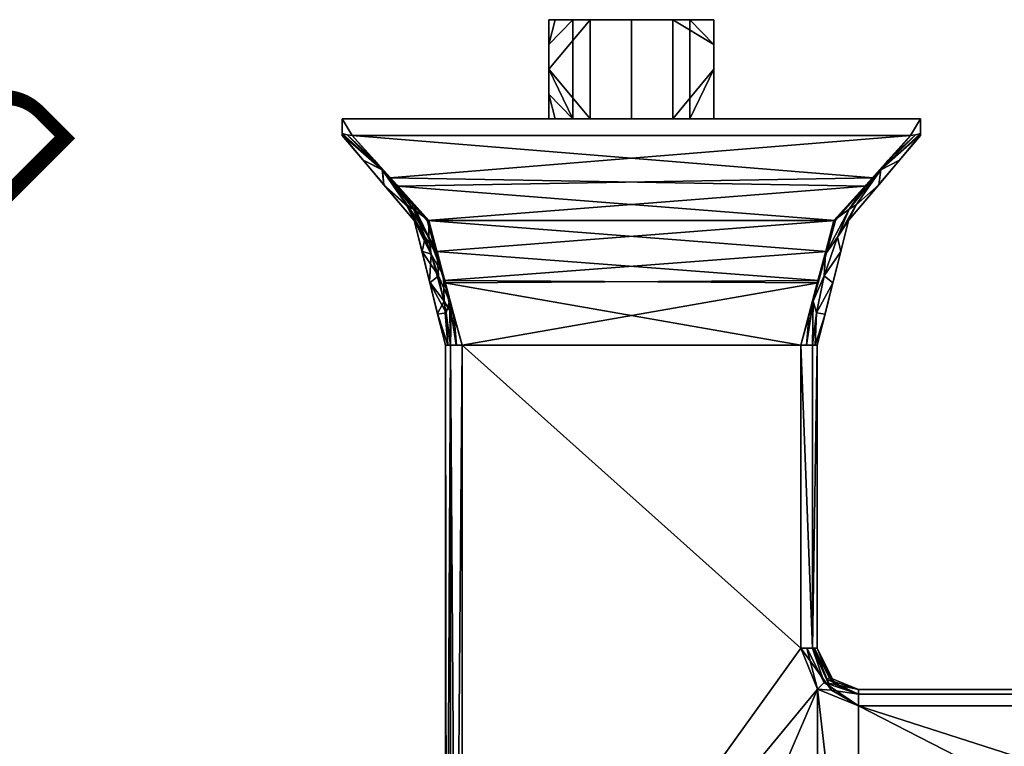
# Model space of a CAD drawing. Header units: millimetres. Extents: x -209 to 149, y -164 to 134.
# Tile 6 of 15: x -149 to -30, y -76 to 12. Entities that reach past the tile are written whole.
import ezdxf

# ---------------------------------------------------------------- set-up
doc = ezdxf.new("R2010")
doc.units = ezdxf.units.MM
doc.layers.add('P-SANR-FIXT', color=6, linetype='Continuous', lineweight=30)
doc.styles.add('Arial', font='arial.ttf', dxfattribs={"height": 14.6304})

msp = doc.modelspace()

# ---------------------------------------------------------------- texts
at = {"color": 5, "lineweight": 30, "insert": (-180.81, 15.44, 108.02), "char_height": 14.63, "width": 99.2058, "attachment_point": 2, "rotation": 135, "line_spacing_factor": 0.941778, "style": 'Arial', "bg_fill": 3, "box_fill_scale": 1.25, "bg_fill_color": 256, "bg_fill_true_color": 13158600, "bg_fill_transparency": 0}
msp.add_mtext('Diameter', dxfattribs=at)

# ---------------------------------------------------------------- meshes
at = {"layer": 'P-SANR-FIXT'}
mesh = msp.add_polyface(dxfattribs=at)
corners = [(-65, 0, 76.63), (-65, 3, 76.63), (-65, 6, 76.63), (-65, 9, 76.63), (-65, 12, 76.63), (-70, 12, 85.29), (-80, 12, 85.29), (-85, 12, 76.63), (-85, 9, 76.63), (-85, 6, 76.63), (-85, 3, 76.63), (-85, 0, 76.63), (-80, 0, 85.29), (-70, 0, 85.29)]
mesh.append_faces([[corners[k] for k in face] for face in [(9, 12, 6)]], dxfattribs={"vtx0": -1, "vtx1": -1, "vtx2": -1})
mesh.append_faces([[corners[k] for k in face] for face in [(6, 12, 13, 5)]], dxfattribs={"vtx0": -1, "vtx2": -1})
mesh.append_faces([[corners[k] for k in face] for face in [(8, 9, 6, 7)]], dxfattribs={"vtx1": -1})
mesh.append_faces([[corners[k] for k in face] for face in [(2, 3, 5, 13)]], dxfattribs={"vtx1": -1, "vtx2": -1, "vtx3": -1})
mesh.append_faces([[corners[k] for k in face] for face in [(10, 11, 12, 9), (3, 4, 5)]], dxfattribs={"vtx2": -1})
mesh.append_faces([[corners[k] for k in face] for face in [(13, 0, 1, 2)]], dxfattribs={"vtx3": -1})
mesh = msp.add_polyface(dxfattribs=at)
corners = [(-65, 12, 76.63), (-65, 9, 76.63), (-65, 6, 76.63), (-65, 3, 76.63), (-65, 0, 76.63), (-67.93, 0, 69.56), (-75, 0, 66.63), (-82.07, 0, 69.56), (-84.24, 0, 72.8), (-85, 0, 76.63), (-85, 3, 76.63), (-85, 6, 76.63), (-85, 9, 76.63), (-85, 12, 76.63), (-84.24, 12, 72.8), (-82.07, 12, 69.56), (-75, 12, 66.63), (-67.93, 12, 69.56)]
mesh.append_faces([[corners[k] for k in face] for face in [(14, 12, 13)]], dxfattribs={"vtx0": -1})
mesh.append_faces([[corners[k] for k in face] for face in [(2, 5, 17, 1)]], dxfattribs={"vtx0": -1, "vtx1": -1, "vtx2": -1})
mesh.append_faces([[corners[k] for k in face] for face in [(7, 10, 11)]], dxfattribs={"vtx0": -1, "vtx2": -1})
mesh.append_faces([[corners[k] for k in face] for face in [(0, 1, 17), (9, 10, 8)]], dxfattribs={"vtx1": -1})
mesh.append_faces([[corners[k] for k in face] for face in [(7, 8, 10), (14, 15, 12)]], dxfattribs={"vtx1": -1, "vtx2": -1})
mesh.append_faces([[corners[k] for k in face] for face in [(11, 12, 15, 7)]], dxfattribs={"vtx1": -1, "vtx2": -1, "vtx3": -1})
mesh.append_faces([[corners[k] for k in face] for face in [(5, 6, 16, 17), (15, 16, 6, 7)]], dxfattribs={"vtx1": -1, "vtx3": -1})
mesh.append_faces([[corners[k] for k in face] for face in [(3, 4, 5, 2)]], dxfattribs={"vtx2": -1})
mesh = msp.add_polyface(dxfattribs=at)
corners = [(-82.07, 12, 69.56), (-84.24, 12, 72.8), (-85, 12, 76.63), (-80, 12, 85.29), (-70, 12, 85.29), (-65, 12, 76.63), (-67.93, 12, 69.56), (-75, 12, 66.63)]
mesh.append_faces([[corners[k] for k in face] for face in [(6, 4, 5)]], dxfattribs={"vtx0": -1})
mesh.append_faces([[corners[k] for k in face] for face in [(6, 0, 1, 4)]], dxfattribs={"vtx0": -1, "vtx2": -1, "vtx3": -1})
mesh.append_faces([[corners[k] for k in face] for face in [(3, 4, 1, 2), (7, 0, 6)]], dxfattribs={"vtx1": -1})
mesh = msp.add_polyface(dxfattribs=at)
corners = [(-41.22, -2, 111.63), (-40.6, -1.94, 111.63), (-40, -1.76, 111.63), (-40, 0, 111.63), (-110, 0, 111.63), (-110, -1.76, 111.63), (-109.4, -1.94, 111.63), (-108.78, -2, 111.63)]
mesh.append_faces([[corners[k] for k in face] for face in [(7, 0, 3, 4)]], dxfattribs={"vtx1": -1, "vtx3": -1})
mesh.append_faces([[corners[k] for k in face] for face in [(1, 2, 3, 0)]], dxfattribs={"vtx2": -1})
mesh.append_faces([[corners[k] for k in face] for face in [(4, 5, 6, 7)]], dxfattribs={"vtx3": -1})
mesh = msp.add_polyface(dxfattribs=at)
corners = [(-110, -1.76, 41.63), (-110, -1.94, 42.23), (-110, -2, 42.85), (-110, -2, 110.41), (-110, -1.94, 111.03), (-110, -1.76, 111.63), (-110, 0, 111.63), (-110, 0, 41.63)]
mesh.append_faces([[corners[k] for k in face] for face in [(3, 6, 7, 2)]], dxfattribs={"vtx0": -1, "vtx2": -1})
mesh.append_faces([[corners[k] for k in face] for face in [(4, 5, 6, 3)]], dxfattribs={"vtx2": -1})
mesh.append_faces([[corners[k] for k in face] for face in [(7, 0, 1, 2)]], dxfattribs={"vtx3": -1})
mesh = msp.add_polyface(dxfattribs=at)
corners = [(-40, 0, 111.63), (-40, 0, 41.63), (-110, 0, 41.63), (-110, 0, 111.63), (-82.07, 0, 69.56), (-75, 0, 66.63), (-67.93, 0, 69.56), (-65, 0, 76.63), (-70, 0, 85.29), (-80, 0, 85.29), (-85, 0, 76.63), (-84.24, 0, 72.8)]
mesh.append_faces([[corners[k] for k in face] for face in [(6, 1, 5)]], dxfattribs={"vtx0": -1, "vtx1": -1})
mesh.append_faces([[corners[k] for k in face] for face in [(2, 4, 5, 1), (1, 6, 7, 0), (0, 7, 8)]], dxfattribs={"vtx0": -1, "vtx2": -1})
mesh.append_faces([[corners[k] for k in face] for face in [(11, 4, 2), (9, 10, 3)]], dxfattribs={"vtx1": -1, "vtx2": -1})
mesh.append_faces([[corners[k] for k in face] for face in [(10, 11, 2, 3), (8, 9, 3, 0)]], dxfattribs={"vtx1": -1, "vtx3": -1})
mesh = msp.add_polyface(dxfattribs=at)
corners = [(-40, -2, 42.85), (-40, -1.94, 42.23), (-40, -1.76, 41.63), (-40, 0, 41.63), (-40, 0, 111.63), (-40, -1.76, 111.63), (-40, -1.94, 111.03), (-40, -2, 110.41)]
mesh.append_faces([[corners[k] for k in face] for face in [(7, 0, 3, 4)]], dxfattribs={"vtx1": -1, "vtx3": -1})
mesh.append_faces([[corners[k] for k in face] for face in [(1, 2, 3, 0)]], dxfattribs={"vtx2": -1})
mesh.append_faces([[corners[k] for k in face] for face in [(4, 5, 6, 7)]], dxfattribs={"vtx3": -1})
mesh = msp.add_polyface(dxfattribs=at)
corners = [(-40, -1.76, 41.63), (-40.6, -1.94, 41.63), (-41.22, -2, 41.63), (-108.78, -2, 41.63), (-109.4, -1.94, 41.63), (-110, -1.76, 41.63), (-110, 0, 41.63), (-40, 0, 41.63)]
mesh.append_faces([[corners[k] for k in face] for face in [(3, 6, 7, 2)]], dxfattribs={"vtx0": -1, "vtx2": -1})
mesh.append_faces([[corners[k] for k in face] for face in [(4, 5, 6, 3)]], dxfattribs={"vtx2": -1})
mesh.append_faces([[corners[k] for k in face] for face in [(7, 0, 1, 2)]], dxfattribs={"vtx3": -1})
mesh = msp.add_polyface(dxfattribs=at)
corners = [(-110, -1.76, 41.63), (-109.4, -1.94, 41.63), (-108.78, -2, 41.63), (-99.52, -12.27, 50.34), (-95.5, -27.37, 54.13), (-96.91, -27.37, 54.71), (-97.5, -27.37, 56.13), (-101.29, -12.27, 52.11), (-110, -2, 42.85), (-110, -1.94, 42.23), (-104.95, -7.96, 48.21), (-103.41, -7.96, 46.68), (-105.18, -6.15, 46.51), (-101.38, -10.91, 49.87), (-97.54, -19.71, 52.21), (-98.51, -16.35, 52.4), (-99.39, -19.82, 54.12), (-97, -22.06, 53.97), (-98.33, -18.97, 53.89), (-98.45, -23.6, 55.12), (-97.23, -27.37, 55.47), (-97.43, -23.44, 54.79), (-99.97, -14.32, 52.1), (-102.22, -10.41, 50.2), (-107.47, -4.98, 45.53), (-106.1, -4.98, 44.15), (-98.53, -15.99, 51.27), (-96.21, -27.37, 54.42), (-100.34, -16.05, 53.11), (-96.52, -23.54, 53.17)]
mesh.append_faces([[corners[k] for k in face] for face in [(25, 1, 2)]], dxfattribs={"vtx0": -1})
mesh.append_faces([[corners[k] for k in face] for face in [(20, 21, 5), (10, 23, 7), (26, 15, 3)]], dxfattribs={"vtx0": -1, "vtx1": -1})
mesh.append_faces([[corners[k] for k in face] for face in [(23, 22, 7), (12, 11, 13), (12, 1, 25), (10, 12, 23), (17, 29, 27), (3, 15, 13), (15, 14, 17), (12, 24, 9), (17, 21, 18), (18, 22, 15), (15, 17, 18), (18, 28, 22), (22, 13, 15), (19, 21, 20), (5, 21, 17), (16, 18, 21), (13, 22, 23), (13, 23, 12)]], dxfattribs={"vtx0": -1, "vtx1": -1, "vtx2": -1})
mesh.append_faces([[corners[k] for k in face] for face in [(12, 0, 1), (12, 9, 0), (13, 11, 3), (21, 19, 16), (18, 16, 28), (12, 10, 24), (17, 14, 29)]], dxfattribs={"vtx0": -1, "vtx2": -1})
mesh.append_faces([[corners[k] for k in face] for face in [(8, 9, 24), (4, 27, 29)]], dxfattribs={"vtx1": -1})
mesh.append_faces([[corners[k] for k in face] for face in [(25, 11, 12), (26, 14, 15), (27, 5, 17), (28, 7, 22)]], dxfattribs={"vtx1": -1, "vtx2": -1})
mesh.append_faces([[corners[k] for k in face] for face in [(20, 6, 19)]], dxfattribs={"vtx2": -1})
mesh = msp.add_polyface(dxfattribs=at)
corners = [(-110, -1.76, 111.63), (-110, -1.94, 111.03), (-110, -2, 110.41), (-101.29, -12.27, 101.15), (-97.5, -27.37, 97.13), (-96.91, -27.37, 98.54), (-95.5, -27.37, 99.13), (-99.52, -12.27, 102.91), (-108.78, -2, 111.63), (-109.4, -1.94, 111.63), (-103.41, -7.96, 106.58), (-104.95, -7.96, 105.04), (-105.12, -6.15, 106.8), (-101.76, -10.91, 103), (-99.42, -19.71, 99.17), (-99.23, -16.35, 100.14), (-97.51, -19.82, 101.02), (-97.66, -22.06, 98.63), (-97.74, -18.97, 99.95), (-96.51, -23.6, 100.07), (-96.16, -27.37, 98.86), (-96.83, -23.44, 99.06), (-99.52, -14.32, 101.6), (-101.43, -10.41, 103.84), (-106.1, -4.98, 109.1), (-107.47, -4.98, 107.73), (-100.35, -15.99, 100.16), (-97.21, -27.37, 97.84), (-98.52, -16.05, 101.97), (-98.46, -23.54, 98.15)]
mesh.append_faces([[corners[k] for k in face] for face in [(25, 1, 2)]], dxfattribs={"vtx0": -1})
mesh.append_faces([[corners[k] for k in face] for face in [(20, 21, 5), (10, 23, 7)]], dxfattribs={"vtx0": -1, "vtx1": -1})
mesh.append_faces([[corners[k] for k in face] for face in [(23, 22, 7), (12, 11, 13), (12, 1, 25), (10, 12, 23), (17, 29, 27), (3, 15, 13), (15, 14, 17), (12, 24, 9), (17, 21, 18), (18, 22, 15), (15, 17, 18), (18, 28, 22), (22, 13, 15), (19, 21, 20), (5, 21, 17), (16, 18, 21), (13, 22, 23), (13, 23, 12)]], dxfattribs={"vtx0": -1, "vtx1": -1, "vtx2": -1})
mesh.append_faces([[corners[k] for k in face] for face in [(12, 0, 1), (12, 9, 0), (13, 11, 3), (21, 19, 16), (18, 16, 28), (12, 10, 24), (15, 3, 26), (17, 14, 29)]], dxfattribs={"vtx0": -1, "vtx2": -1})
mesh.append_faces([[corners[k] for k in face] for face in [(8, 9, 24), (4, 27, 29)]], dxfattribs={"vtx1": -1})
mesh.append_faces([[corners[k] for k in face] for face in [(25, 11, 12), (26, 14, 15), (27, 5, 17), (28, 7, 22)]], dxfattribs={"vtx1": -1, "vtx2": -1})
mesh.append_faces([[corners[k] for k in face] for face in [(20, 6, 19)]], dxfattribs={"vtx2": -1})
mesh = msp.add_polyface(dxfattribs=at)
corners = [(-110, -2, 42.85), (-101.29, -12.27, 51.91), (-97.5, -27.37, 56.13), (-97.5, -27.37, 97.13), (-101.29, -12.27, 101.35), (-110, -2, 110.41), (-99.46, -19.54, 99.32), (-99.39, -19.82, 54.02), (-100.34, -16.05, 52.96), (-104.79, -8.14, 104.99), (-105.64, -7.14, 47.38)]
mesh.append_faces([[corners[k] for k in face] for face in [(4, 8, 6), (9, 1, 4), (6, 7, 3)]], dxfattribs={"vtx0": -1, "vtx1": -1})
mesh.append_faces([[corners[k] for k in face] for face in [(10, 9, 5)]], dxfattribs={"vtx0": -1, "vtx2": -1})
mesh.append_faces([[corners[k] for k in face] for face in [(0, 10, 5), (2, 3, 7)]], dxfattribs={"vtx1": -1})
mesh.append_faces([[corners[k] for k in face] for face in [(8, 7, 6), (1, 8, 4), (10, 1, 9)]], dxfattribs={"vtx1": -1, "vtx2": -1})
mesh = msp.add_polyface(dxfattribs=at)
corners = [(-54.5, -27.37, 99.13), (-50.28, -12.27, 102.91), (-41.22, -2, 111.63), (-108.78, -2, 111.63), (-99.72, -12.27, 102.91), (-95.5, -27.37, 99.13), (-52.31, -19.54, 101.09), (-97.61, -19.82, 101.02), (-98.66, -16.05, 101.97), (-46.64, -8.14, 106.42), (-104.25, -7.14, 107.27)]
mesh.append_faces([[corners[k] for k in face] for face in [(6, 7, 0), (1, 8, 6), (9, 4, 1)]], dxfattribs={"vtx0": -1, "vtx1": -1})
mesh.append_faces([[corners[k] for k in face] for face in [(10, 9, 2)]], dxfattribs={"vtx0": -1, "vtx2": -1})
mesh.append_faces([[corners[k] for k in face] for face in [(5, 0, 7)]], dxfattribs={"vtx1": -1})
mesh.append_faces([[corners[k] for k in face] for face in [(8, 7, 6), (4, 8, 1), (10, 4, 9)]], dxfattribs={"vtx1": -1, "vtx2": -1})
mesh.append_faces([[corners[k] for k in face] for face in [(2, 3, 10)]], dxfattribs={"vtx2": -1})
mesh = msp.add_polyface(dxfattribs=at)
corners = [(-41.22, -2, 41.63), (-50.28, -12.27, 50.34), (-54.5, -27.37, 54.13), (-95.5, -27.37, 54.13), (-99.72, -12.27, 50.34), (-108.78, -2, 41.63), (-97.69, -19.54, 52.16), (-52.39, -19.82, 52.23), (-51.34, -16.05, 51.29), (-103.36, -8.14, 46.84), (-45.75, -7.14, 45.99)]
mesh.append_faces([[corners[k] for k in face] for face in [(4, 8, 6), (9, 1, 4), (6, 7, 3)]], dxfattribs={"vtx0": -1, "vtx1": -1})
mesh.append_faces([[corners[k] for k in face] for face in [(10, 9, 5)]], dxfattribs={"vtx0": -1, "vtx2": -1})
mesh.append_faces([[corners[k] for k in face] for face in [(0, 10, 5), (2, 3, 7)]], dxfattribs={"vtx1": -1})
mesh.append_faces([[corners[k] for k in face] for face in [(8, 7, 6), (1, 8, 4), (10, 1, 9)]], dxfattribs={"vtx1": -1, "vtx2": -1})
mesh = msp.add_polyface(dxfattribs=at)
corners = [(-40, -1.76, 41.63), (-40, -1.94, 42.23), (-40, -2, 42.85), (-48.71, -12.27, 52.11), (-52.5, -27.37, 56.13), (-53.09, -27.37, 54.71), (-54.5, -27.37, 54.13), (-50.48, -12.27, 50.34), (-41.22, -2, 41.63), (-40.6, -1.94, 41.63), (-45.05, -7.96, 48.21), (-46.59, -7.96, 46.68), (-44.82, -6.15, 46.51), (-48.62, -10.91, 49.87), (-52.46, -19.71, 52.21), (-51.49, -16.35, 52.4), (-50.61, -19.82, 54.12), (-53, -22.06, 53.97), (-51.67, -18.97, 53.89), (-51.55, -23.6, 55.12), (-52.77, -27.37, 55.47), (-52.57, -23.44, 54.79), (-50.03, -14.32, 52.1), (-47.78, -10.41, 50.2), (-42.53, -4.98, 45.53), (-43.9, -4.98, 44.15), (-51.47, -15.99, 51.27), (-53.48, -23.54, 53.17), (-49.66, -16.05, 53.11), (-53.79, -27.37, 54.42)]
mesh.append_faces([[corners[k] for k in face] for face in [(20, 19, 4)]], dxfattribs={"vtx0": -1})
mesh.append_faces([[corners[k] for k in face] for face in [(0, 12, 9), (5, 21, 20), (26, 15, 14), (16, 18, 28)]], dxfattribs={"vtx0": -1, "vtx1": -1})
mesh.append_faces([[corners[k] for k in face] for face in [(11, 12, 13), (12, 25, 9), (15, 17, 14), (15, 22, 18), (17, 15, 18), (12, 1, 24), (13, 15, 7), (23, 22, 13), (23, 13, 12), (17, 29, 27), (15, 13, 22), (16, 21, 18), (22, 28, 18), (5, 17, 21), (20, 21, 19), (18, 21, 17), (22, 23, 3), (10, 23, 12)]], dxfattribs={"vtx0": -1, "vtx1": -1, "vtx2": -1})
mesh.append_faces([[corners[k] for k in face] for face in [(12, 0, 1), (13, 7, 11), (21, 16, 19), (12, 11, 25), (22, 3, 28), (17, 5, 29)]], dxfattribs={"vtx0": -1, "vtx2": -1})
mesh.append_faces([[corners[k] for k in face] for face in [(2, 24, 1), (6, 27, 29), (8, 9, 25)]], dxfattribs={"vtx1": -1})
mesh.append_faces([[corners[k] for k in face] for face in [(27, 14, 17), (26, 7, 15), (10, 3, 23), (24, 10, 12)]], dxfattribs={"vtx1": -1, "vtx2": -1})
mesh = msp.add_polyface(dxfattribs=at)
corners = [(-40, -1.76, 111.63), (-40.6, -1.94, 111.63), (-41.22, -2, 111.63), (-50.48, -12.27, 102.91), (-54.5, -27.37, 99.13), (-53.09, -27.37, 98.54), (-52.5, -27.37, 97.13), (-48.71, -12.27, 101.15), (-40, -2, 110.41), (-40, -1.94, 111.03), (-45.05, -7.96, 105.04), (-46.59, -7.96, 106.58), (-44.82, -6.15, 106.74), (-48.62, -10.91, 103.39), (-52.46, -19.71, 101.05), (-51.49, -16.35, 100.86), (-50.61, -19.82, 99.14), (-53, -22.06, 99.28), (-51.67, -18.97, 99.37), (-51.55, -23.6, 98.13), (-52.77, -27.37, 97.78), (-52.57, -23.44, 98.46), (-50.03, -14.32, 101.15), (-47.78, -10.41, 103.06), (-42.53, -4.98, 107.73), (-43.9, -4.98, 109.1), (-51.47, -15.99, 101.98), (-53.79, -27.37, 98.84), (-49.66, -16.05, 100.14), (-53.48, -23.54, 100.09)]
mesh.append_faces([[corners[k] for k in face] for face in [(25, 1, 2)]], dxfattribs={"vtx0": -1})
mesh.append_faces([[corners[k] for k in face] for face in [(20, 21, 5), (10, 23, 7), (26, 15, 3)]], dxfattribs={"vtx0": -1, "vtx1": -1})
mesh.append_faces([[corners[k] for k in face] for face in [(23, 22, 7), (12, 11, 13), (12, 1, 25), (10, 12, 23), (17, 29, 27), (3, 15, 13), (15, 14, 17), (12, 24, 9), (17, 21, 18), (18, 22, 15), (15, 17, 18), (18, 28, 22), (22, 13, 15), (19, 21, 20), (5, 21, 17), (16, 18, 21), (13, 22, 23), (13, 23, 12)]], dxfattribs={"vtx0": -1, "vtx1": -1, "vtx2": -1})
mesh.append_faces([[corners[k] for k in face] for face in [(12, 0, 1), (12, 9, 0), (13, 11, 3), (21, 19, 16), (18, 16, 28), (12, 10, 24), (17, 14, 29)]], dxfattribs={"vtx0": -1, "vtx2": -1})
mesh.append_faces([[corners[k] for k in face] for face in [(8, 9, 24), (4, 27, 29)]], dxfattribs={"vtx1": -1})
mesh.append_faces([[corners[k] for k in face] for face in [(25, 11, 12), (26, 14, 15), (27, 5, 17), (28, 7, 22)]], dxfattribs={"vtx1": -1, "vtx2": -1})
mesh.append_faces([[corners[k] for k in face] for face in [(20, 6, 19)]], dxfattribs={"vtx2": -1})
mesh = msp.add_polyface(dxfattribs=at)
corners = [(-52.5, -27.37, 56.13), (-48.71, -12.27, 51.91), (-40, -2, 42.85), (-40, -2, 110.41), (-48.71, -12.27, 101.35), (-52.5, -27.37, 97.13), (-50.54, -19.54, 53.94), (-50.61, -19.82, 99.24), (-49.66, -16.05, 100.29), (-45.21, -8.14, 48.26), (-44.36, -7.14, 105.88)]
mesh.append_faces([[corners[k] for k in face] for face in [(6, 7, 0), (1, 8, 6), (9, 4, 1)]], dxfattribs={"vtx0": -1, "vtx1": -1})
mesh.append_faces([[corners[k] for k in face] for face in [(10, 9, 2)]], dxfattribs={"vtx0": -1, "vtx2": -1})
mesh.append_faces([[corners[k] for k in face] for face in [(5, 0, 7)]], dxfattribs={"vtx1": -1})
mesh.append_faces([[corners[k] for k in face] for face in [(8, 7, 6), (4, 8, 1), (10, 4, 9)]], dxfattribs={"vtx1": -1, "vtx2": -1})
mesh.append_faces([[corners[k] for k in face] for face in [(2, 3, 10)]], dxfattribs={"vtx2": -1})
mesh = msp.add_polyface(dxfattribs=at)
corners = [(-96.91, -122.39, 54.71), (-97.36, -121.72, 55.39), (-97.5, -120.98, 56.13), (-97.5, -27.37, 56.13), (-96.91, -27.37, 54.71), (-95.5, -27.37, 54.13), (-95.5, -120.98, 54.13), (-96.24, -121.72, 54.27)]
mesh.append_faces([[corners[k] for k in face] for face in [(0, 4, 7)]], dxfattribs={"vtx0": -1, "vtx1": -1})
mesh.append_faces([[corners[k] for k in face] for face in [(4, 0, 1), (7, 4, 5)]], dxfattribs={"vtx0": -1, "vtx2": -1})
mesh.append_faces([[corners[k] for k in face] for face in [(3, 4, 1)]], dxfattribs={"vtx1": -1, "vtx2": -1})
mesh.append_faces([[corners[k] for k in face] for face in [(1, 2, 3), (5, 6, 7)]], dxfattribs={"vtx2": -1})
mesh = msp.add_polyface(dxfattribs=at)
corners = [(-97.5, -120.98, 97.13), (-97.36, -121.72, 97.87), (-96.91, -122.39, 98.54), (-96.24, -121.72, 98.99), (-95.5, -120.98, 99.13), (-95.5, -27.37, 99.13), (-96.91, -27.37, 98.54), (-97.5, -27.37, 97.13)]
mesh.append_faces([[corners[k] for k in face] for face in [(2, 6, 1)]], dxfattribs={"vtx0": -1, "vtx1": -1})
mesh.append_faces([[corners[k] for k in face] for face in [(6, 2, 3), (1, 6, 7)]], dxfattribs={"vtx0": -1, "vtx2": -1})
mesh.append_faces([[corners[k] for k in face] for face in [(5, 6, 3)]], dxfattribs={"vtx1": -1, "vtx2": -1})
mesh.append_faces([[corners[k] for k in face] for face in [(3, 4, 5), (7, 0, 1)]], dxfattribs={"vtx2": -1})
mesh = msp.add_polyface(dxfattribs=at)
corners = [(-97.5, -120.98, 56.13), (-97.5, -121.04, 76.63), (-97.5, -120.98, 97.13), (-97.5, -27.37, 97.13), (-97.5, -27.37, 56.13)]
mesh.append_faces([[corners[k] for k in face] for face in [(2, 3, 1)]], dxfattribs={"vtx1": -1})
mesh.append_faces([[corners[k] for k in face] for face in [(4, 0, 1, 3)]], dxfattribs={"vtx2": -1})
mesh = msp.add_polyface(dxfattribs=at)
corners = [(54.5, -27.37, 99.13), (54.5, -64, 99.13), (52.45, -68.95, 99.13), (47.5, -71, 99.13), (-47.5, -71, 99.13), (-52.45, -68.95, 99.13), (-54.5, -64, 99.13), (-54.5, -27.37, 99.13), (-95.5, -27.37, 99.13), (-95.5, -120.98, 99.13), (-75, -121.04, 99.13), (-54.5, -120.98, 99.13), (-54.5, -119, 99.13), (-52.45, -114.05, 99.13), (-47.5, -112, 99.13), (47.5, -112, 99.13), (52.45, -114.05, 99.13), (54.5, -119, 99.13), (54.5, -120.98, 99.13), (75, -121.04, 99.13), (95.5, -120.98, 99.13), (95.5, -27.37, 99.13)]
mesh.append_faces([[corners[k] for k in face] for face in [(19, 17, 18), (12, 10, 11)]], dxfattribs={"vtx0": -1})
mesh.append_faces([[corners[k] for k in face] for face in [(20, 1, 2, 19), (14, 4, 5, 13), (9, 5, 6, 8)]], dxfattribs={"vtx0": -1, "vtx2": -1})
mesh.append_faces([[corners[k] for k in face] for face in [(10, 12, 13, 5)]], dxfattribs={"vtx0": -1, "vtx2": -1, "vtx3": -1})
mesh.append_faces([[corners[k] for k in face] for face in [(9, 10, 5)]], dxfattribs={"vtx1": -1, "vtx2": -1})
mesh.append_faces([[corners[k] for k in face] for face in [(16, 17, 19, 2)]], dxfattribs={"vtx1": -1, "vtx2": -1, "vtx3": -1})
mesh.append_faces([[corners[k] for k in face] for face in [(2, 3, 15, 16), (14, 15, 3, 4)]], dxfattribs={"vtx1": -1, "vtx3": -1})
mesh.append_faces([[corners[k] for k in face] for face in [(21, 0, 1, 20), (6, 7, 8)]], dxfattribs={"vtx2": -1})
mesh = msp.add_polyface(dxfattribs=at)
corners = [(54.5, -64, 54.13), (54.5, -27.37, 54.13), (95.5, -27.37, 54.13), (95.5, -120.98, 54.13), (75, -121.04, 54.13), (54.5, -120.98, 54.13), (54.5, -119, 54.13), (52.45, -114.05, 54.13), (47.5, -112, 54.13), (-47.5, -112, 54.13), (-52.45, -114.05, 54.13), (-54.5, -119, 54.13), (-54.5, -120.98, 54.13), (-75, -121.04, 54.13), (-95.5, -120.98, 54.13), (-95.5, -27.37, 54.13), (-54.5, -27.37, 54.13), (-54.5, -64, 54.13), (-52.45, -68.95, 54.13), (-47.5, -71, 54.13), (47.5, -71, 54.13), (52.45, -68.95, 54.13), (7.5, -91.5, 54.13), (3.75, -85, 54.13), (-3.75, -85, 54.13), (-7.5, -91.5, 54.13), (-3.75, -98, 54.13), (3.75, -98, 54.13)]
mesh.append_faces([[corners[k] for k in face] for face in [(13, 11, 12)]], dxfattribs={"vtx0": -1})
mesh.append_faces([[corners[k] for k in face] for face in [(10, 18, 9)]], dxfattribs={"vtx0": -1, "vtx1": -1})
mesh.append_faces([[corners[k] for k in face] for face in [(14, 17, 18, 13), (9, 26, 27, 8), (20, 23, 24, 19), (8, 20, 21, 7)]], dxfattribs={"vtx0": -1, "vtx2": -1})
mesh.append_faces([[corners[k] for k in face] for face in [(9, 18, 19, 25), (4, 6, 7, 21)]], dxfattribs={"vtx0": -1, "vtx2": -1, "vtx3": -1})
mesh.append_faces([[corners[k] for k in face] for face in [(24, 25, 19), (25, 26, 9), (27, 22, 8)]], dxfattribs={"vtx1": -1, "vtx2": -1})
mesh.append_faces([[corners[k] for k in face] for face in [(10, 11, 13, 18), (22, 23, 20, 8)]], dxfattribs={"vtx1": -1, "vtx2": -1, "vtx3": -1})
mesh.append_faces([[corners[k] for k in face] for face in [(21, 0, 3, 4)]], dxfattribs={"vtx1": -1, "vtx3": -1})
mesh.append_faces([[corners[k] for k in face] for face in [(15, 16, 17, 14), (4, 5, 6)]], dxfattribs={"vtx2": -1})
mesh.append_faces([[corners[k] for k in face] for face in [(0, 1, 2, 3)]], dxfattribs={"vtx3": -1})
mesh = msp.add_polyface(dxfattribs=at)
corners = [(-52.5, -64, 56.13), (-53.09, -64, 54.71), (-54.5, -64, 54.13), (-54.5, -27.37, 54.13), (-53.09, -27.37, 54.71), (-52.5, -27.37, 56.13)]
mesh.append_faces([[corners[k] for k in face] for face in [(1, 3, 4)]], dxfattribs={"vtx0": -1, "vtx2": -1})
mesh.append_faces([[corners[k] for k in face] for face in [(1, 2, 3), (5, 0, 1, 4)]], dxfattribs={"vtx2": -1})
mesh = msp.add_polyface(dxfattribs=at)
corners = [(-52.5, -27.37, 97.13), (-53.09, -27.37, 98.54), (-54.5, -27.37, 99.13), (-54.5, -64, 99.13), (-53.09, -64, 98.54), (-52.5, -64, 97.13)]
mesh.append_faces([[corners[k] for k in face] for face in [(4, 0, 1)]], dxfattribs={"vtx0": -1, "vtx2": -1})
mesh.append_faces([[corners[k] for k in face] for face in [(4, 5, 0), (2, 3, 4, 1)]], dxfattribs={"vtx2": -1})
mesh = msp.add_polyface(dxfattribs=at)
corners = [(-52.5, -27.37, 56.13), (-52.5, -27.37, 97.13), (-52.5, -64, 97.13), (-52.5, -64, 56.13)]
mesh.append_faces([[corners[k] for k in face] for face in [(0, 1, 2, 3)]])
mesh = msp.add_polyface(dxfattribs=at)
corners = [(-47.5, -69, 56.13), (-47.5, -69.59, 54.71), (-47.5, -71, 54.13), (-52.45, -68.95, 54.13), (-54.5, -64, 54.13), (-53.09, -64, 54.71), (-52.5, -64, 56.13), (-51.04, -67.54, 56.13), (-52.82, -64, 55.36), (-51.29, -67.79, 54.99), (-50.79, -69.1, 54.36)]
mesh.append_faces([[corners[k] for k in face] for face in [(2, 10, 1)]], dxfattribs={"vtx0": -1, "vtx1": -1})
mesh.append_faces([[corners[k] for k in face] for face in [(7, 9, 8), (10, 9, 1), (10, 5, 9)]], dxfattribs={"vtx0": -1, "vtx1": -1, "vtx2": -1})
mesh.append_faces([[corners[k] for k in face] for face in [(10, 3, 4)]], dxfattribs={"vtx0": -1, "vtx2": -1})
mesh.append_faces([[corners[k] for k in face] for face in [(0, 1, 9), (2, 3, 10), (4, 5, 10), (5, 8, 9), (7, 0, 9)]], dxfattribs={"vtx1": -1, "vtx2": -1})
mesh.append_faces([[corners[k] for k in face] for face in [(8, 6, 7)]], dxfattribs={"vtx2": -1})
mesh = msp.add_polyface(dxfattribs=at)
corners = [(-52.5, -64, 97.13), (-53.09, -64, 98.54), (-54.5, -64, 99.13), (-52.45, -68.95, 99.13), (-47.5, -71, 99.13), (-47.5, -69.59, 98.54), (-47.5, -69, 97.13), (-51.04, -67.54, 97.13), (-53.74, -64, 98.81), (-51.65, -68.15, 98.77), (-50.33, -68.4, 98.06)]
mesh.append_faces([[corners[k] for k in face] for face in [(7, 10, 6), (6, 10, 5)]], dxfattribs={"vtx0": -1, "vtx1": -1})
mesh.append_faces([[corners[k] for k in face] for face in [(9, 10, 1), (3, 9, 8), (10, 9, 5)]], dxfattribs={"vtx0": -1, "vtx1": -1, "vtx2": -1})
mesh.append_faces([[corners[k] for k in face] for face in [(10, 7, 0)]], dxfattribs={"vtx0": -1, "vtx2": -1})
mesh.append_faces([[corners[k] for k in face] for face in [(2, 3, 8)]], dxfattribs={"vtx1": -1})
mesh.append_faces([[corners[k] for k in face] for face in [(0, 1, 10), (3, 4, 9), (4, 5, 9), (1, 8, 9)]], dxfattribs={"vtx1": -1, "vtx2": -1})
mesh = msp.add_polyface(dxfattribs=at)
corners = [(-47.5, -69, 56.13), (-51.04, -67.54, 56.13), (-52.5, -64, 56.13), (-52.5, -64, 97.13), (-51.04, -67.54, 97.13), (-47.5, -69, 97.13)]
mesh.append_faces([[corners[k] for k in face] for face in [(4, 1, 2, 3)]], dxfattribs={"vtx0": -1})
mesh.append_faces([[corners[k] for k in face] for face in [(4, 5, 0, 1)]], dxfattribs={"vtx3": -1})
mesh = msp.add_polyface(dxfattribs=at)
corners = [(47.5, -69, 56.13), (47.5, -69.59, 54.71), (47.5, -71, 54.13), (-47.5, -71, 54.13), (-47.5, -69.59, 54.71), (-47.5, -69, 56.13)]
mesh.append_faces([[corners[k] for k in face] for face in [(2, 3, 4, 1)]], dxfattribs={"vtx2": -1})
mesh.append_faces([[corners[k] for k in face] for face in [(4, 5, 0, 1)]], dxfattribs={"vtx3": -1})
mesh = msp.add_polyface(dxfattribs=at)
corners = [(-47.5, -69, 56.13), (-47.5, -69, 97.13), (47.5, -69, 97.13), (47.5, -69, 56.13)]
mesh.append_faces([[corners[k] for k in face] for face in [(0, 1, 2, 3)]])
mesh = msp.add_polyface(dxfattribs=at)
corners = [(-47.5, -69, 97.13), (-47.5, -69.59, 98.54), (-47.5, -71, 99.13), (47.5, -71, 99.13), (47.5, -69.59, 98.54), (47.5, -69, 97.13)]
mesh.append_faces([[corners[k] for k in face] for face in [(5, 0, 1, 4)]], dxfattribs={"vtx2": -1})
mesh.append_faces([[corners[k] for k in face] for face in [(1, 2, 3, 4)]], dxfattribs={"vtx3": -1})

# ---------------------------------------------------------------- next in the draw order: texts
at = {"color": 5, "lineweight": 30, "insert": (-30.81, 15.44, 108.02), "char_height": 14.63, "width": 99.2058, "attachment_point": 2, "rotation": 135, "line_spacing_factor": 0.941778, "style": 'Arial', "bg_fill": 3, "box_fill_scale": 1.25, "bg_fill_color": 256, "bg_fill_true_color": 13158600, "bg_fill_transparency": 0}
msp.add_mtext('Diameter', dxfattribs=at)

doc.saveas('drawing.dxf')
